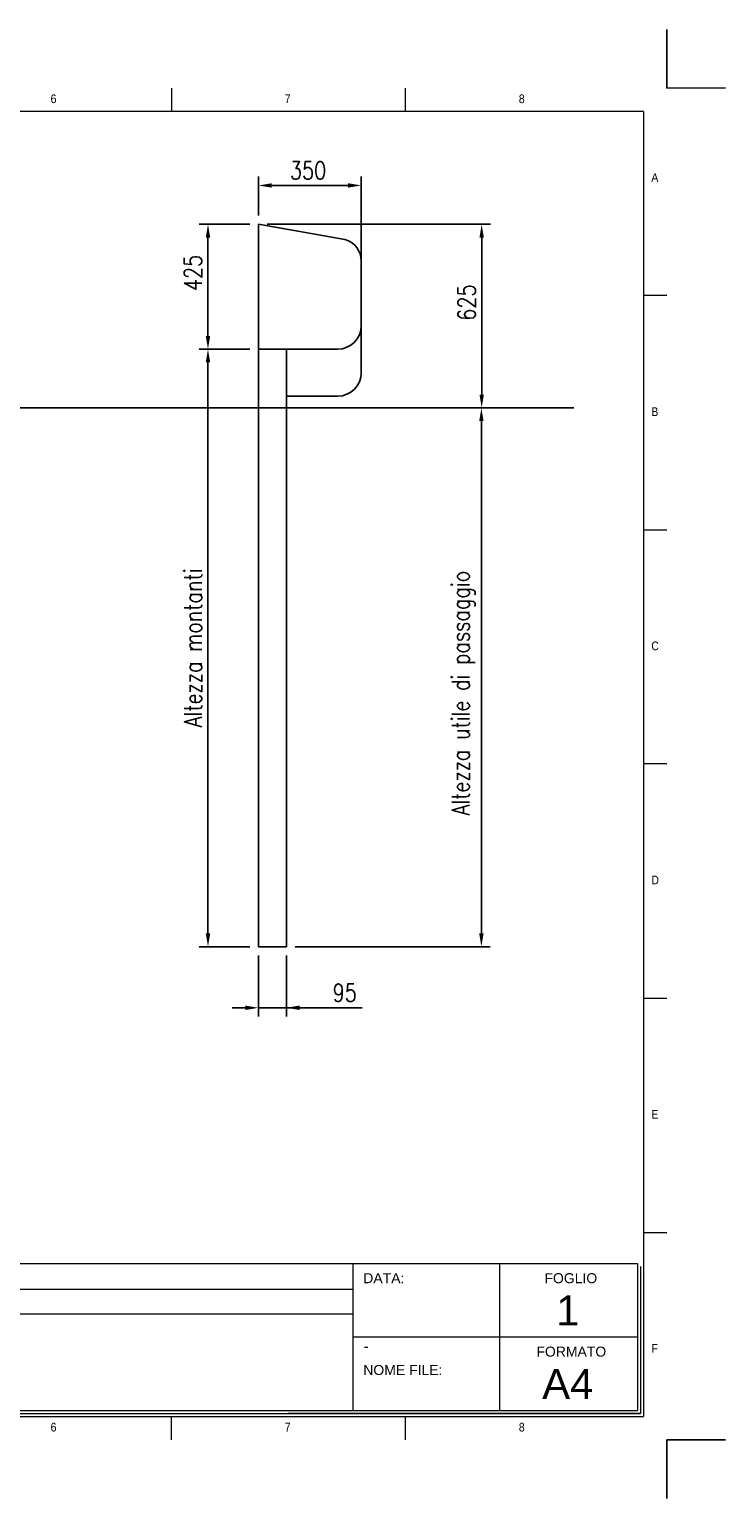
# Model space of a CAD drawing. Header units: millimetres. Extents: x 106533 to 120455, y 95328 to 100331.
# Tile 4 of 8: x 111121 to 113492, y 95328 to 100329. Entities that reach past the tile are written whole.
import ezdxf

# ---------------------------------------------------------------- set-up
doc = ezdxf.new("R2010")
doc.units = ezdxf.units.MM
doc.layers.add('Disegno', color=1, linetype='Continuous')
doc.layers.add('FORMAT', color=7, linetype='Continuous')
doc.styles.add('NYIP', font='romans.shx', dxfattribs={"width": 0.8})
doc.styles.add('SLDTEXTSTYLE0', font='GOTHIC.TTF', dxfattribs={"width": 0.913})
doc.styles.get("Standard").update_dxf_attribs({"font": 'arial.ttf'})
doc.dimstyles.new('STANDARD35', dxfattribs={"dimscale": 35, "dimtxt": 2, "dimasz": 1.5, "dimexe": 1, "dimexo": 1, "dimgap": 0.7, "dimtad": 1, "dimdec": 0, "dimdsep": 46, "dimtxsty": 'NYIP', "dimcen": 0, "dimclrd": 1, "dimclre": 1, "dimclrt": 2, "dimadec": 0, "dimazin": 0, "dimtfac": 1, "dimtdec": 0, "dimtix": 1, "dimtmove": 0, "dimatfit": 3, "dimfxl": 0, "dimtvp": 1, "dimtolj": 1, "dimtzin": 0, "dimarcsym": 0})

# ---------------------------------------------------------------- blocks, each defined once
blk = doc.blocks.new('A$C7C9C4F3F')
at = {"color": 7, "lineweight": 5}
for p, q in [((8295, 11245), (8295, 11504)), ((0, 1766), (199, 1766))]:
    blk.add_line(p, q, dxfattribs=at)
at = {"layer": 'FORMAT', "color": 7, "lineweight": 5}
for p, q in [((2216, 11304), (2216, 11504)), ((4209, 11504), (4209, 11304)), ((6202, 11304), (6202, 11504)), ((10188, 11304), (10188, 11504)), ((12181, 11504), (12181, 11304)), ((14174, 11304), (14174, 11504)), ((16199, 11304), (199, 11304)), ((199, 11304), (199, 199)), ((16199, 11304), (16199, 199)), ((199, 9738), (0, 9738)), ((16399, 9738), (16199, 9738)), ((0, 7745), (199, 7745)), ((16199, 7745), (16399, 7745)), ((0, 5752), (199, 5752)), ((16399, 5752), (16199, 5752)), ((0, 3759), (199, 3759)), ((16199, 3759), (16399, 3759)), ((16199, 1766), (16399, 1766)), ((8295, 0), (8295, 258)), ((199, 199), (16199, 199)), ((2224, 0), (2224, 199)), ((4018, 199), (4018, 0)), ((6210, 0), (6210, 199)), ((10188, 0), (10188, 199)), ((12181, 0), (12181, 199)), ((14174, 0), (14174, 199))]:
    blk.add_line(p, q, dxfattribs=at)
at = {"color": 7, "lineweight": 5, "char_height": 73.8, "attachment_point": 1, "style": 'SLDTEXTSTYLE0'}
for s, insert in [('1', (1203, 11450)), ('2', (3180, 11450)), ('3', (5173, 11450)), ('4', (7166, 11450)), ('5', (9159, 11450)), ('6', (11152, 11450)), ('7', (13145, 11450)), ('8', (15138, 11450)), ('A', (66, 10780)), ('A', (16266, 10780)), ('B', (66, 8787)), ('B', (16266, 8787)), ('C', (66, 6794)), ('C', (16266, 6794)), ('D', (66, 4801)), ('D', (16266, 4801)), ('E', (66, 2808)), ('1', (1012, 145)), ('2', (2988, 145)), ('3', (4981, 145)), ('4', (6974, 145))]:
    blk.add_mtext(s, dxfattribs=dict(at, insert=insert))
at = {"layer": 'FORMAT', "color": 7, "lineweight": 5, "char_height": 73.8, "attachment_point": 1, "style": 'SLDTEXTSTYLE0'}
for s, insert in [('E', (16266, 2808)), ('F', (66, 815)), ('F', (16266, 815)), ('5', (9159, 145)), ('6', (11152, 145)), ('7', (13145, 145)), ('8', (15138, 145))]:
    blk.add_mtext(s, dxfattribs=dict(at, insert=insert))
blk = doc.blocks.new('*D171')
at = {"color": 7, "lineweight": -2}
for p, q in [((111901.5, 97176.8), (111901.5, 96968.8)), ((111996.5, 97176.8), (111996.5, 96968.8)), ((111856.5, 96998.8), (111811.5, 96998.8)), ((111996.5, 96998.8), (111901.5, 96998.8)), ((111996.5, 96998.8), (112254.9, 96998.8)), ((112041.5, 96998.8), (112086.5, 96998.8))]:
    blk.add_line(p, q, dxfattribs=at)
at = {"color": 7}
for points in [[(111856.5, 96991.3), (111856.5, 97006.3), (111901.5, 96998.8)], [(112041.5, 97006.3), (112041.5, 96991.3), (111996.5, 96998.8)]]:
    blk.add_solid(points, dxfattribs=at)
at = {"layer": 'Defpoints', "color": 0}
for p in [(111901.5, 97206.8), (111996.5, 97206.8), (111901.5, 96998.8)]:
    blk.add_point(p, dxfattribs=at)
at = {"color": 7, "lineweight": 0, "insert": (112195, 97049.8), "char_height": 60, "attachment_point": 5, "style": 'NYIP'}
blk.add_mtext('\\A1;95', dxfattribs=at)
blk = doc.blocks.new('*D172')
at = {"color": 7, "lineweight": -2}
for p, q in [((111871.5, 99665.8), (111699.5, 99665.8)), ((111729.5, 99285.8), (111729.5, 99620.8)), ((111871.5, 99240.8), (111699.5, 99240.8))]:
    blk.add_line(p, q, dxfattribs=at)
at = {"color": 7}
for points in [[(111737, 99620.8), (111722, 99620.8), (111729.5, 99665.8)], [(111722, 99285.8), (111737, 99285.8), (111729.5, 99240.8)]]:
    blk.add_solid(points, dxfattribs=at)
at = {"layer": 'Defpoints', "color": 0}
for p in [(111729.5, 99665.8), (111901.5, 99665.8), (111901.5, 99240.8)]:
    blk.add_point(p, dxfattribs=at)
at = {"color": 7, "lineweight": 0, "insert": (111678.5, 99500.1), "char_height": 60, "attachment_point": 5, "rotation": 90, "style": 'NYIP'}
blk.add_mtext('\\A1;425', dxfattribs=at)
blk = doc.blocks.new('*D174')
at = {"color": 7, "lineweight": -2}
for p, q in [((111901.5, 99695.8), (111901.5, 99828.1)), ((111946.5, 99798.1), (112206.5, 99798.1)), ((112251.5, 99544.4), (112251.5, 99828.1))]:
    blk.add_line(p, q, dxfattribs=at)
at = {"color": 7}
for points in [[(111946.5, 99805.6), (111946.5, 99790.6), (111901.5, 99798.1)], [(112206.5, 99790.6), (112206.5, 99805.6), (112251.5, 99798.1)]]:
    blk.add_solid(points, dxfattribs=at)
at = {"layer": 'Defpoints', "color": 0}
for p in [(112251.5, 99798.1), (111901.5, 99665.8), (112251.5, 99514.4)]:
    blk.add_point(p, dxfattribs=at)
at = {"color": 7, "lineweight": 0, "insert": (112070.3, 99849.1), "char_height": 60, "attachment_point": 5, "style": 'NYIP'}
blk.add_mtext('\\A1;350', dxfattribs=at)
blk = doc.blocks.new('*D208')
at = {"color": 7, "lineweight": -2}
for p, q in [((111871.5, 99240.8), (111699.5, 99240.8)), ((111729.5, 99195.8), (111729.5, 97251.8)), ((111871.5, 97206.8), (111699.5, 97206.8))]:
    blk.add_line(p, q, dxfattribs=at)
at = {"color": 7}
for points in [[(111737, 99195.8), (111722, 99195.8), (111729.5, 99240.8)], [(111722, 97251.8), (111737, 97251.8), (111729.5, 97206.8)]]:
    blk.add_solid(points, dxfattribs=at)
at = {"layer": 'Defpoints', "color": 0}
for p in [(111901.5, 99240.8), (111729.5, 97206.8), (111901.5, 97206.8)]:
    blk.add_point(p, dxfattribs=at)
at = {"color": 7, "lineweight": 0, "insert": (111678.5, 98223.8), "char_height": 60, "attachment_point": 5, "rotation": 90, "style": 'NYIP'}
blk.add_mtext('\\A1;Altezza montanti', dxfattribs=at)
blk = doc.blocks.new('*D209')
at = {"color": 7, "lineweight": -2}
for p, q in [((111931.5, 99665.8), (112691.5, 99665.8)), ((112661.5, 99620.8), (112661.5, 99085.8)), ((112026.5, 99040.8), (112691.5, 99040.8))]:
    blk.add_line(p, q, dxfattribs=at)
at = {"color": 7}
for points in [[(112669, 99620.8), (112654, 99620.8), (112661.5, 99665.8)], [(112654, 99085.8), (112669, 99085.8), (112661.5, 99040.8)]]:
    blk.add_solid(points, dxfattribs=at)
at = {"layer": 'Defpoints', "color": 0}
for p in [(111901.5, 99665.8), (111996.5, 99040.8), (112661.5, 99040.8)]:
    blk.add_point(p, dxfattribs=at)
at = {"color": 7, "lineweight": 0, "insert": (112610.5, 99399.3), "char_height": 60, "attachment_point": 5, "rotation": 90, "style": 'NYIP'}
blk.add_mtext('\\A1;625', dxfattribs=at)
blk = doc.blocks.new('*D258')
at = {"color": 7, "lineweight": -2}
for p, q in [((112664.8, 99040.8), (112690.5, 99040.8)), ((112660.5, 98995.8), (112660.5, 97251.8)), ((112026.5, 97206.8), (112690.5, 97206.8))]:
    blk.add_line(p, q, dxfattribs=at)
at = {"color": 7}
for points in [[(112668, 98995.8), (112653, 98995.8), (112660.5, 99040.8)], [(112653, 97251.8), (112668, 97251.8), (112660.5, 97206.8)]]:
    blk.add_solid(points, dxfattribs=at)
at = {"layer": 'Defpoints', "color": 0}
for p in [(112634.8, 99040.8), (111996.5, 97206.8), (112660.5, 97206.8)]:
    blk.add_point(p, dxfattribs=at)
at = {"color": 7, "lineweight": 0, "insert": (112599.5, 98069.8), "char_height": 60, "attachment_point": 5, "rotation": 90, "style": 'NYIP'}
blk.add_mtext('\\A1;Altezza utile di passaggio', dxfattribs=at)

msp = doc.modelspace()

# ---------------------------------------------------------------- linework, layer by layer
at = {"color": 7}
for p, q in [((113292.1, 100129.4), (113292.1, 100329.4)), ((113292.1, 95527.9), (113292.1, 95327.9))]:
    msp.add_line(p, q, dxfattribs=at)
for p, q in [((113292.1, 100129.4), (113492.1, 100130.3)), ((111901.5, 99665.8), (111901.5, 99340.8)), ((112195.9, 99613.7), (111901.5, 99665.8)), ((110137, 99040.8), (112975.2, 99040.8)), ((111901.5, 97206.8), (111996.5, 97206.8)), ((113292.1, 95527.9), (113492.1, 95527.9))]:
    msp.add_line(p, q)
at = {"lineweight": 5}
for p, q in [((110632.5, 96128.3), (113191.8, 96128.3)), ((112222.7, 96128.3), (112222.7, 95628.3)), ((112722.7, 96128.3), (112722.7, 95628.3)), ((113191.8, 96128.3), (113191.8, 95628.3)), ((113202.1, 96117.9), (113202.1, 95617.9)), ((110634.5, 96040.7), (112222.7, 96040.7)), ((110634.5, 95956.8), (112222.7, 95956.8)), ((112222.7, 95878.3), (113191.8, 95878.3)), ((110632.5, 95628.3), (113191.8, 95628.3)), ((110642.8, 95617.9), (113202.1, 95617.9)), ((113202.1, 95617.9), (112003.1, 95617.9)), ((112013.4, 95617.9), (113202.1, 95617.9))]:
    msp.add_line(p, q, dxfattribs=at)
msp.add_arc((112176.5, 99541.2), 75, 0, 75)
at = {"layer": 'Disegno', "color": 7}
for p, q in [((112251.5, 99541.2), (112251.5, 99420.8)), ((112251.5, 99514.4), (112251.5, 99160.8)), ((111901.5, 97206.8), (111901.5, 99340.8)), ((111901.5, 97206.8), (111901.5, 99340.8)), ((112171.5, 99240.8), (111901.5, 99240.8)), ((111996.5, 97206.8), (111996.5, 99240.8)), ((112171.5, 99080.8), (111996.5, 99080.8))]:
    msp.add_line(p, q, dxfattribs=at)
for centre in [(112171.5, 99320.8), (112171.5, 99160.8)]:
    msp.add_arc(centre, 80, 270, 0, dxfattribs=at)

# ---------------------------------------------------------------- block references
at = {"xscale": 0.4, "yscale": 0.4, "zscale": 0.4}
msp.add_blockref('A$C7C9C4F3F', (106732.7, 95527.9), dxfattribs=at)

# ---------------------------------------------------------------- texts
at = {"lineweight": 5}
for s, insert, char_height, width, attachment_point in [('{\\fArial|b0|i0|c0|p34;DATA:}', (112258.3, 96095.3), 34.043, 578.728, 1), ('{\\fArial|b0|i0|c0|p34;FOGLIO}', (112875.2, 96095.3), 34.043, 578.728, 1), ('{\\fArial|b0|i0|c0|p34;1}', (112954.7, 96019.4), 102, 223.943, 2), ('{\\fArial|b0|i0|c0|p34;\\H0.752x;-}', (112259.3, 95865.7), 50, 1044.717, 1), ('{\\fArial|b0|i0|c0|p34;FORMATO}', (112847.8, 95845.3), 34.043, 578.728, 1), ('{\\fArial|b0|i0|c0|p34;NOME FILE:}', (112258.3, 95782.7), 34.043, 578.728, 1), ('{\\fArial|b0|i0|c0|p34;A4}', (112954.7, 95769.4), 102, 223.943, 2)]:
    msp.add_mtext(s, dxfattribs=dict(at, insert=insert, char_height=char_height, width=width, attachment_point=attachment_point))

# ---------------------------------------------------------------- dimensions: what is measured, and where the dimension line sits
at = {"color": 7, "lineweight": 0}
for base, p1, p2, picture, middle in [((112251.5, 99798.1), (111901.5, 99665.8), (112251.5, 99514.4), '*D174', (112070.3, 99798.1)), ((111901.5, 96998.8), (111996.5, 97206.8), (111901.5, 97206.8), '*D171', (112195, 96998.8))]:
    dim = msp.add_linear_dim(base=base, p1=p1, p2=p2, dimstyle='STANDARD35', override={"dimscale": 30, "dimclrd": 7, "dimclre": 7, "dimclrt": 7}, dxfattribs=at)
    dim.commit()
    dim.dimension.update_dxf_attribs({"geometry": picture, "text_midpoint": middle, "dimtype": 160})
for base, p1, p2, picture, middle in [((111729.5, 99665.8), (111901.5, 99240.8), (111901.5, 99665.8), '*D172', (111729.5, 99500.1)), ((112661.5, 99040.8), (111901.5, 99665.8), (111996.5, 99040.8), '*D209', (112661.5, 99399.3))]:
    dim = msp.add_linear_dim(base=base, p1=p1, p2=p2, angle=90, dimstyle='STANDARD35', override={"dimscale": 30, "dimclrd": 7, "dimclre": 7, "dimclrt": 7}, dxfattribs=at)
    dim.commit()
    dim.dimension.update_dxf_attribs({"geometry": picture, "text_midpoint": middle, "dimtype": 160})
dim = msp.add_linear_dim(base=(111729.5, 97206.8), p1=(111901.5, 99240.8), p2=(111901.5, 97206.8), angle=90, text='Altezza montanti', dimstyle='STANDARD35', override={"dimscale": 30, "dimclrd": 7, "dimclre": 7, "dimclrt": 7}, dxfattribs=at)
dim.commit()
dim.dimension.update_dxf_attribs({"geometry": '*D208', "text_midpoint": (111678.5, 98223.8)})
dim = msp.add_linear_dim(base=(112660.5, 97206.8), p1=(112634.8, 99040.8), p2=(111996.5, 97206.8), angle=90, text='Altezza utile di passaggio', dimstyle='STANDARD35', override={"dimscale": 30, "dimclrd": 7, "dimclre": 7, "dimclrt": 7}, dxfattribs=at)
dim.commit()
dim.dimension.update_dxf_attribs({"geometry": '*D258', "text_midpoint": (112660.5, 98069.8), "dimtype": 160})

doc.saveas('drawing.dxf')
